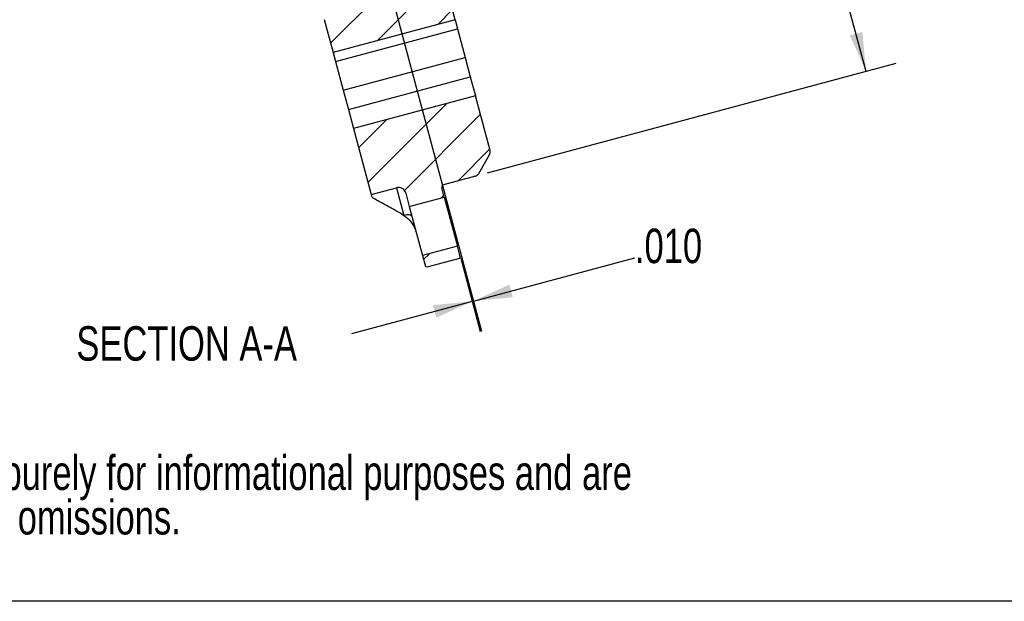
# Model space of a CAD drawing. Header units: inches. Extents: x 0.5 to 16.4, y 0.4 to 10.9.
# Tile 2 of 17: x 4.2 to 8.1, y 0.4 to 2.7. Entities that reach past the tile are written whole.
import ezdxf

# ---------------------------------------------------------------- set-up
doc = ezdxf.new("R2010")
doc.units = ezdxf.units.IN
doc.header["$MEASUREMENT"] = 0
doc.linetypes.add('PHANTOM', pattern=[0.5, 0.25, -0.05, 0.05, -0.05, 0.05, -0.05])
doc.layers.add('BORDER', color=1, linetype='Continuous')
doc.layers.add('DIMENSIONS', color=150, linetype='Continuous')
doc.layers.add('SECTION', color=7, linetype='PHANTOM', lineweight=35)
doc.styles.add('SLDTEXTSTYLE0', font='TXT', dxfattribs={"width": 0.75})
doc.dimstyles.new('SLDDIMSTYLE5', dxfattribs={"dimtxt": 0.137795, "dimasz": 0.156, "dimexe": 0, "dimexo": 0.0625, "dimgap": 0.034449, "dimtad": 0, "dimtih": 1, "dimtoh": 1, "dimdec": 4, "dimlfac": 2, "dimrnd": 1e-09, "dimzin": 4, "dimdsep": 46, "dimtxsty": 'SLDTEXTSTYLE0', "dimsah": 1, "dimcen": 0.09, "dimadec": 0, "dimazin": 1, "dimtol": 1, "dimtp": 0.001, "dimtm": 0.001, "dimtfac": 1, "dimtdec": 3, "dimtofl": 0, "dimtmove": 0, "dimatfit": 3, "dimfxl": 0, "dimfrac": 2, "dimtolj": 1, "dimarcsym": 0})
doc.dimstyles.new('SLDDIMSTYLE6', dxfattribs={"dimtxt": 0.137795, "dimasz": 0.156, "dimexe": 0, "dimexo": 0.0625, "dimgap": 0.034449, "dimtad": 0, "dimtih": 1, "dimtoh": 1, "dimdec": 3, "dimlfac": 2, "dimrnd": 1e-09, "dimzin": 4, "dimdsep": 46, "dimtxsty": 'SLDTEXTSTYLE0', "dimsah": 1, "dimcen": 0.09, "dimadec": 0, "dimazin": 1, "dimtfac": 1, "dimtdec": 3, "dimtmove": 0, "dimatfit": 0, "dimfxl": 0, "dimfrac": 2, "dimtolj": 1, "dimtzin": 12, "dimarcsym": 0})

# ---------------------------------------------------------------- blocks, each defined once
blk = doc.blocks.new('SW_NOTE_0')
at = {"layer": 'DIMENSIONS', "color": 0, "char_height": 0.137795, "attachment_point": 1, "style": 'SLDTEXTSTYLE0'}
for s, insert in [('Details and specifications provided in this document are purely for informational purposes and are', (0, 0.1776)), ('subject to alterations. No liability is accepted for errors or omissions.', (0, -0.0005))]:
    blk.add_mtext(s, dxfattribs=dict(at, insert=insert))
blk = doc.blocks.new('_D_7')
at = {"layer": 'DIMENSIONS'}
for p, q in [((4.5024, 7.9942), (6.1391, 8.4328)), ((6.0183, 8.4004), (6.5832, 6.2923)), ((7.5962, 2.5117), (6.6424, 6.0715)), ((6.0803, 2.1055), (7.717, 2.544))]:
    blk.add_line(p, q, dxfattribs=at)
for points in [[(6.0183, 8.4004), (6.0336, 8.243), (6.0838, 8.2565)], [(7.5962, 2.5117), (7.581, 2.6691), (7.5307, 2.6556)]]:
    blk.add_solid(points, dxfattribs=at)
at = {"layer": 'DIMENSIONS', "char_height": 0.1378, "attachment_point": 1, "style": 'SLDTEXTSTYLE0'}
for s, insert in [('%%c', (5.9494, 6.2491)), ('12.1930', (6.1572, 6.2512)), ('±.001', (6.819, 6.2512))]:
    blk.add_mtext(s, dxfattribs=dict(at, insert=insert))
blk = doc.blocks.new('_D_10')
at = {"layer": 'DIMENSIONS'}
for p, q in [((5.6409, 3.0239), (6.0566, 1.4723)), ((5.9733, 1.7641), (6.0518, 1.471)), ((6.0243, 1.593), (6.6708, 1.7663)), ((6.0195, 1.5917), (5.5365, 1.4623))]:
    blk.add_line(p, q, dxfattribs=at)
for points in [[(6.0243, 1.593), (6.1817, 1.6083), (6.1682, 1.6585)], [(6.0195, 1.5917), (5.862, 1.5765), (5.8755, 1.5262)]]:
    blk.add_solid(points, dxfattribs=at)
at = {"layer": 'DIMENSIONS', "insert": (6.6708, 1.8823), "char_height": 0.1378, "attachment_point": 1, "style": 'SLDTEXTSTYLE0'}
blk.add_mtext('.010', dxfattribs=at)

msp = doc.modelspace()

# ---------------------------------------------------------------- hatches: boundary and pattern name
at = {"layer": 'SECTION', "linetype": 'Continuous', "lineweight": 18}
h = msp.add_hatch(dxfattribs=at)
h.set_pattern_fill('ANSI31', color=256, style=0)
edge = h.paths.add_edge_path(flags=0)
edge.add_arc((5.803484, 2.87673), 0.0025, 60, 105)
edge.add_line((5.802837, 2.879144), (5.762147, 2.868242))
edge.add_arc((5.764736, 2.858583), 0.01, 105, 151.922263)
edge.add_line((5.755913, 2.863289), (5.732918, 2.820183))
edge.add_spline(control_points=[(5.732918, 2.820183), (5.732127, 2.818702), (5.73107, 2.817337), (5.729835, 2.8162), (5.728599, 2.815064), (5.727149, 2.814126), (5.725607, 2.813463), (5.724065, 2.812799), (5.722387, 2.812394), (5.720712, 2.812278), (5.719037, 2.812163), (5.717319, 2.812336), (5.7157, 2.812781), (5.714082, 2.813227), (5.712518, 2.813959), (5.711138, 2.814915), (5.710856, 2.81511), (5.710581, 2.815316), (5.710313, 2.81553)], knot_values=[0, 0, 0, 0, 0.00025586, 0.00025586, 0.00025586, 0.00051172, 0.00051172, 0.00051172, 0.00076757, 0.00076757, 0.00076757, 0.00102343, 0.00102343, 0.00102343, 0.00127929, 0.00127929, 0.00127929, 0.00133086, 0.00133086, 0.00133086, 0.00133086], weights=[1, 1, 1, 1, 1, 1, 1, 1, 1, 1, 1, 1, 1, 1, 1, 1, 1, 1, 1], degree=3, periodic=0)
edge.add_arc((5.752479, 2.868239), 0.0675, 195, 231.341203, ccw=False)
edge.add_line((5.687279, 2.850769), (5.68052, 2.875992))
edge.add_line((5.68052, 2.875992), (5.482505, 2.822934))
edge.add_line((5.482505, 2.822934), (5.496983, 2.768902))
edge.add_arc((5.468005, 2.761138), 0.03, -75, 15, ccw=False)
edge.add_line((5.47577, 2.73216), (5.427474, 2.719219))
edge.add_line((5.427474, 2.719219), (5.463026, 2.586537))
edge.add_line((5.463026, 2.586537), (5.950818, 2.71724))
edge.add_line((5.950818, 2.71724), (5.926579, 2.807701))
edge.add_arc((5.924164, 2.807055), 0.0025, 14.98605, 60)
edge.add_line((5.925414, 2.80922), (5.90621, 2.820307))
edge.add_line((5.90621, 2.820307), (5.88121, 2.777006))
edge.add_spline(control_points=[(5.88121, 2.777006), (5.878552, 2.772402), (5.875062, 2.768193), (5.87103, 2.764728), (5.866998, 2.761264), (5.862311, 2.758447), (5.85736, 2.756513), (5.852408, 2.754578), (5.847054, 2.753472), (5.84174, 2.753285), (5.836427, 2.753099), (5.831009, 2.753827), (5.825933, 2.755409), (5.820858, 2.756992), (5.815986, 2.759473), (5.811721, 2.762646), (5.807455, 2.76582), (5.803679, 2.769773), (5.800705, 2.77418), (5.79773, 2.778586), (5.795475, 2.783567), (5.794127, 2.788709), (5.792779, 2.793852), (5.7923, 2.799298), (5.79273, 2.804597), (5.79316, 2.809896), (5.79451, 2.815194), (5.79667, 2.820052), (5.797347, 2.821574), (5.798105, 2.823063), (5.798938, 2.824506)], knot_values=[0, 0, 0, 0, 0.00081022, 0.00081022, 0.00081022, 0.00162043, 0.00162043, 0.00162043, 0.00243065, 0.00243065, 0.00243065, 0.00324087, 0.00324087, 0.00324087, 0.00405108, 0.00405108, 0.00405108, 0.0048613, 0.0048613, 0.0048613, 0.00567151, 0.00567151, 0.00567151, 0.00648173, 0.00648173, 0.00648173, 0.00729195, 0.00729195, 0.00729195, 0.00754259, 0.00754259, 0.00754259, 0.00754259], weights=[1, 1, 1, 1, 1, 1, 1, 1, 1, 1, 1, 1, 1, 1, 1, 1, 1, 1, 1, 1, 1, 1, 1, 1, 1, 1, 1, 1, 1, 1, 1], degree=3, periodic=0)
edge.add_line((5.798938, 2.824506), (5.823938, 2.867807))
edge.add_line((5.823938, 2.867807), (5.804734, 2.878895))
h = msp.add_hatch(dxfattribs=at)
h.set_pattern_fill('ANSI31', color=256, style=0)
edge = h.paths.add_edge_path(flags=0)
edge.add_line((5.90476, 2.058434), (6.031988, 2.092525))
edge.add_arc((6.026812, 2.111843), 0.02, 285, 330)
edge.add_line((6.044132, 2.101843), (6.088881, 2.17935))
edge.add_arc((6.07156, 2.18935), 0.02, 330, 375)
edge.add_line((6.090879, 2.194527), (6.032215, 2.413464))
edge.add_line((6.032215, 2.413464), (5.544422, 2.28276))
edge.add_line((5.544422, 2.28276), (5.615066, 2.019116))
edge.add_line((5.615066, 2.019116), (5.716488, 2.046292))
edge.add_arc((5.724252, 2.017314), 0.03, 15, 105, ccw=False)
edge.add_line((5.75323, 2.025079), (5.767708, 1.971047))
edge.add_line((5.767708, 1.971047), (5.907767, 2.008576))
edge.add_line((5.907767, 2.008576), (5.89769, 2.046186))
edge.add_arc((5.907349, 2.048775), 0.01, 105, 195.004419, ccw=False)
h = msp.add_hatch(dxfattribs=at)
h.set_pattern_fill('ANSI31', color=256, style=0)
h.paths.add_polyline_path([(5.96837, 1.763084), (5.971906, 1.769208), (5.96034, 1.812372), (5.820281, 1.774844), (5.831847, 1.731679), (5.83797, 1.728143)], flags=0)

# ---------------------------------------------------------------- linework, layer by layer
at = {"color": 1, "linetype": 'Continuous', "lineweight": 25}
for p, q in [((5.950818, 2.71724), (5.926579, 2.807701)), ((5.427474, 2.719219), (5.463026, 2.586537)), ((5.950818, 2.71724), (5.463026, 2.586537)), ((5.47268, 2.550507), (5.960473, 2.68121)), ((5.950818, 2.71724), (5.960473, 2.68121)), ((5.960473, 2.68121), (5.991098, 2.566916)), ((5.463026, 2.586537), (5.47268, 2.550507)), ((5.503305, 2.436212), (5.991098, 2.566916)), ((5.991098, 2.566916), (6.011702, 2.49002)), ((5.47268, 2.550507), (5.503305, 2.436212)), ((5.523909, 2.359316), (6.011702, 2.49002)), ((6.011702, 2.49002), (6.032215, 2.413464)), ((5.503305, 2.436212), (5.523909, 2.359316)), ((6.032215, 2.413464), (5.544422, 2.28276)), ((6.090879, 2.194526), (6.032215, 2.413464)), ((5.523909, 2.359316), (5.544422, 2.28276)), ((5.544422, 2.28276), (5.615066, 2.019116)), ((6.088881, 2.17935), (6.044132, 2.101843)), ((6.031988, 2.092525), (5.90476, 2.058434)), ((5.615066, 2.019116), (5.716488, 2.046292)), ((5.615066, 2.019116), (5.616399, 2.014142)), ((5.716488, 2.046292), (5.746127, 1.935676)), ((5.75323, 2.02508), (5.767708, 1.971047)), ((5.907767, 2.008576), (5.89769, 2.046186)), ((5.767708, 1.971047), (5.907767, 2.008576)), ((5.767708, 1.971047), (5.820281, 1.774844)), ((5.907767, 2.008576), (5.96034, 1.812372)), ((5.96034, 1.812372), (5.820281, 1.774844)), ((5.820281, 1.774844), (5.831847, 1.731679)), ((5.971906, 1.769208), (5.96034, 1.812372)), ((5.96837, 1.763084), (5.83797, 1.728143)), ((5.971906, 1.769208), (5.96837, 1.763084)), ((5.83797, 1.728143), (5.831847, 1.731679))]:
    msp.add_line(p, q, dxfattribs=at)
at = {"color": 1, "linetype": 'Continuous', "lineweight": 25, "flags": 128}
msp.add_lwpolyline([(5.778127, 1.932161), (5.776981, 1.934212), (5.774765, 1.935887), (5.771565, 1.937119), (5.767503, 1.937863), (5.762736, 1.938089), (5.757447, 1.937789), (5.751839, 1.936974), (5.746127, 1.935676)], dxfattribs=at)
at = {"color": 1, "linetype": 'Continuous', "lineweight": 25}
for centre, radius, start, end in [((6.07156, 2.18935), 0.02, 330, 15), ((6.026812, 2.111843), 0.02, 285, 330), ((5.907349, 2.048775), 0.01, 105, 195), ((5.724252, 2.017314), 0.03, 15, 105), ((5.787439, 1.869321), 0.00727, 15.068065, 29.367501)]:
    msp.add_arc(centre, radius, start, end, dxfattribs=at)
for points, knots in [([(5.625517, 2.002745), (5.623791, 2.00368), (5.622483, 2.004706), (5.62033, 2.006764), (5.619493, 2.007805), (5.617491, 2.010794), (5.616808, 2.012613), (5.616399, 2.014141)], [0, 0, 0, 0, 0.25, 0.25, 0.5, 0.5, 1, 1, 1, 1]), ([(5.737933, 1.940714), (5.726927, 1.946894), (5.716225, 1.952873), (5.695481, 1.964407), (5.685437, 1.969963), (5.666138, 1.980593), (5.65685, 1.985683), (5.639951, 1.994909), (5.63225, 1.999095), (5.625517, 2.002745)], [0, 0, 0, 0, 0.25, 0.25, 0.5, 0.5, 0.75, 0.75, 1, 1, 1, 1]), ([(5.746127, 1.935676), (5.756998, 1.928384), (5.766757, 1.919255), (5.77886, 1.90343), (5.782505, 1.897769), (5.788908, 1.885693), (5.791597, 1.879413), (5.793775, 1.872887)], [0, 0, 0, 0, 0.5, 0.5, 0.75, 0.75, 1, 1, 1, 1])]:
    msp.add_open_spline(points, degree=3, knots=knots, dxfattribs=at)
msp.add_open_spline([(5.737933, 1.940714), (5.740726, 1.939145), (5.743458, 1.937467), (5.746127, 1.935676)], degree=3, dxfattribs=at)
at = {"layer": 'BORDER'}
msp.add_line((16.376252, 0.392073), (0.626252, 0.392073), dxfattribs=at)

# ---------------------------------------------------------------- block references
at = {"layer": 'DIMENSIONS'}
msp.add_blockref('SW_NOTE_0', (0.690027, 0.79763), dxfattribs=at)

# ---------------------------------------------------------------- texts
at = {"layer": 'SECTION', "insert": (4.876528, 1.492277), "char_height": 0.13779528, "attachment_point": 2, "style": 'SLDTEXTSTYLE0'}
msp.add_mtext('SECTION A-A', dxfattribs=at)

# ---------------------------------------------------------------- dimensions: what is measured, and where the dimension line sits
at = {"layer": 'DIMENSIONS'}
dim = msp.add_linear_dim(base=(7.596231, 2.511662), p1=(4.454098, 7.981292), p2=(6.031988, 2.092525), angle=285, text='%%c<>', dimstyle='SLDDIMSTYLE5', dxfattribs=at)
dim.commit()
dim.dimension.update_dxf_attribs({"geometry": '_D_7', "text_midpoint": (6.612796, 6.181889), "dimtype": 160})
dim = msp.add_linear_dim(base=(6.024291, 1.593023), p1=(5.96034, 1.812372), p2=(5.627948, 3.072195), angle=15, dimstyle='SLDDIMSTYLE6', dxfattribs=at)
dim.commit()
dim.dimension.update_dxf_attribs({"geometry": '_D_10', "text_midpoint": (6.849017, 1.814008), "dimtype": 160})

doc.saveas('drawing.dxf')
